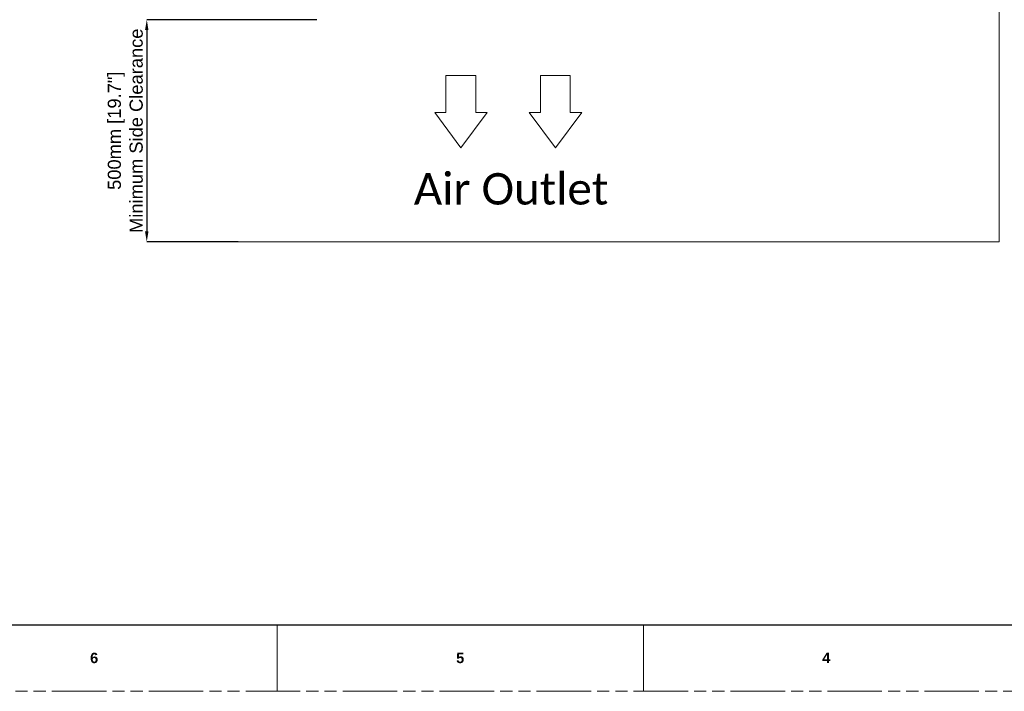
# Model space of a CAD drawing. Header units: millimetres. Extents: x 3925 to 5043, y -86 to 778.
# Tile 2 of 25: x 4246 to 4621, y -86 to 170. Entities that reach past the tile are written whole.
import ezdxf

# ---------------------------------------------------------------- set-up
doc = ezdxf.new("R2010")
doc.units = ezdxf.units.MM
doc.header["$LTSCALE"] = 46.255
doc.header["$PDMODE"] = 3
doc.header["$PDSIZE"] = 1
doc.linetypes.add('PHANTOM', pattern=[0.8, 0.45, -0.05, 0.1, -0.05, 0.1, -0.05])
doc.layers.get('0').update_dxf_attribs({"linetype": 'CONTINUOUS'})
doc.layers.get('Defpoints').update_dxf_attribs({"linetype": 'CONTINUOUS'})
doc.layers.add('dim', color=2, linetype='CONTINUOUS', lineweight=0)
doc.layers.add('R70-TOP-COVEDXF_CONTINUOUS_LINE', color=7, linetype='CONTINUOUS')
doc.styles.add('SLDTEXTSTYLE0', font='arialbd.ttf', dxfattribs={"height": 5.5})
doc.styles.add('SLDTEXTSTYLE2', font='arial.ttf')
doc.dimstyles.new('SLDDIMSTYLE1', dxfattribs={"dimtxt": 5.650301, "dimasz": 4.572, "dimexe": 0, "dimexo": 0.0625, "dimgap": 1.412575, "dimtad": 0, "dimtih": 1, "dimtoh": 1, "dimlfac": 3.5, "dimrnd": 1e-09, "dimzin": 4, "dimdsep": 46, "dimtxsty": 'SLDTEXTSTYLE0', "dimsah": 1, "dimcen": 0.09, "dimadec": 0, "dimazin": 1, "dimtol": 1, "dimtp": 0.8, "dimtm": 0.8, "dimtfac": 1, "dimtdec": 1, "dimtofl": 0, "dimtmove": 0, "dimatfit": 3, "dimfxl": 1, "dimfrac": 2, "dimtolj": 1, "dimarcsym": 0})

# ---------------------------------------------------------------- blocks, each defined once
blk = doc.blocks.new('*D31')
at = {"color": 0, "linetype": 'Continuous', "lineweight": -2}
for p, q in [((4359.15, 170.39), (4294.19, 170.39)), ((4294.19, 166.39), (4294.19, 89.59)), ((4329.11, 85.59), (4294.19, 85.59))]:
    blk.add_line(p, q, dxfattribs=at)
at = {"color": 0, "linetype": 'Continuous'}
for points in [[(4293.52, 166.39), (4294.85, 166.39), (4294.19, 170.39)], [(4293.52, 89.59), (4294.85, 89.59), (4294.19, 85.59)]]:
    blk.add_solid(points, dxfattribs=at)
at = {"layer": 'Defpoints', "color": 0, "linetype": 'Continuous'}
for p in [(4359.21, 170.39), (4294.19, 85.59), (4329.17, 85.59)]:
    blk.add_point(p, dxfattribs=at)
at = {"color": 0, "linetype": 'Continuous', "lineweight": 0, "insert": (4286.01, 127.99), "char_height": 5, "attachment_point": 5, "rotation": 90, "style": 'SLDTEXTSTYLE2'}
blk.add_mtext('\\A1;500mm [19.7"]\\PMinimum Side Clearance', dxfattribs=at)

msp = doc.modelspace()

# ---------------------------------------------------------------- linework, layer by layer
at = {"color": 7, "linetype": 'Continuous', "lineweight": 30}
msp.add_line((3937.6114, -60.6394), (5029.8114, -60.6394), dxfattribs=at)
at = {"color": 7, "linetype": 'Continuous', "lineweight": 0}
for p, q in [((4344.0114, -60.6394), (4344.0114, -86.0394)), ((4483.7114, -60.6394), (4483.7114, -86.0394))]:
    msp.add_line(p, q, dxfattribs=at)
at = {"color": 7, "linetype": 'PHANTOM', "lineweight": 0}
msp.add_line((3924.9114, -86.0394), (5042.5114, -86.0394), dxfattribs=at)
at = {"layer": 'dim', "color": 7, "lineweight": 0}
for points in [[(4408.3924, 149.1213), (4408.3924, 134.9788)], [(4414.066, 149.1213), (4408.3924, 149.1213)], [(4419.74, 149.1213), (4414.066, 149.1213)], [(4419.74, 149.1213), (4419.74, 134.9788)], [(4444.4685, 149.1213), (4444.4685, 134.9788)], [(4450.1422, 149.1213), (4444.4685, 149.1213)], [(4455.8162, 149.1213), (4450.1422, 149.1213)], [(4455.8162, 149.1213), (4455.8162, 134.9788)], [(4404.0733, 134.9788), (4414.066, 121.4714)], [(4408.3924, 134.9788), (4404.0733, 134.9788)], [(4424.1015, 134.9788), (4414.066, 121.4714)], [(4424.1015, 134.9788), (4419.74, 134.9788)], [(4440.1495, 134.9788), (4450.1422, 121.4714)], [(4444.4685, 134.9788), (4440.1495, 134.9788)], [(4460.1776, 134.9788), (4450.1422, 121.4714)], [(4460.1776, 134.9788), (4455.8162, 134.9788)]]:
    msp.add_lwpolyline(points, dxfattribs=at)
at = {"layer": 'R70-TOP-COVEDXF_CONTINUOUS_LINE', "color": 7, "linetype": 'Continuous', "lineweight": 5}
for p, q in [((4619.5408, 85.587), (4619.5408, 525.587)), ((4329.1686, 85.587), (4619.5408, 85.587))]:
    msp.add_line(p, q, dxfattribs=at)

# ---------------------------------------------------------------- texts
at = {"color": 2, "linetype": 'Continuous', "lineweight": 0, "insert": (4396.1168, 111.8054), "char_height": 12, "attachment_point": 1, "style": 'SLDTEXTSTYLE2'}
msp.add_mtext_dynamic_manual_height_columns('{\\fCalibri|b0|i0|c0|p34;Air Outlet}', width=74.660102, gutter_width=155.2222, heights=[0], dxfattribs=at)
at = {"color": 7, "linetype": 'Continuous', "lineweight": 0, "char_height": 3.9688, "attachment_point": 1, "style": 'SLDTEXTSTYLE0'}
for s, insert in [('6', (4272.5739, -71.3102)), ('5', (4412.2739, -71.3102)), ('4', (4551.9739, -71.3102))]:
    msp.add_mtext(s, dxfattribs=dict(at, insert=insert))

# ---------------------------------------------------------------- dimensions: what is measured, and where the dimension line sits
at = {"color": 2, "linetype": 'Continuous', "lineweight": 0}
dim = msp.add_linear_dim(base=(4294.1855, 85.587), p1=(4359.2126, 170.3894), p2=(4329.1686, 85.587), angle=90, text='500mm [19.7"]\\PMinimum Side Clearance', dimstyle='SLDDIMSTYLE1', override={"dimtxt": 5, "dimasz": 4, "dimtad": 1, "dimtih": 0, "dimlfac": 4, "dimtxsty": 'SLDTEXTSTYLE2', "dimtol": 0, "dimtp": 0.6, "dimtm": 0.6, "dimtix": 1, "dimtofl": 1, "dimtmove": 1}, dxfattribs=at)
dim.commit()
dim.dimension.update_dxf_attribs({"geometry": '*D31', "text_midpoint": (4286.0107, 127.9882)})

doc.saveas('drawing.dxf')
